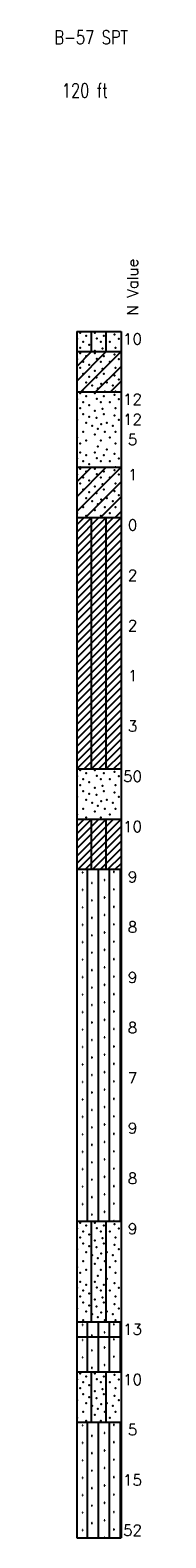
# Model space of a CAD drawing. Extents: x -973 to -50, y -112 to 38.
# Tile 12 of 16: x -358 to -350, y -112 to 37. Entities that reach past the tile are written whole.
import ezdxf
from ezdxf.enums import TextEntityAlignment as Align

# ---------------------------------------------------------------- set-up
doc = ezdxf.new("R2010")
doc.units = 0
doc.header["$MEASUREMENT"] = 0
doc.linetypes.add('SOLID', pattern=[0])
doc.layers.get('0').update_dxf_attribs({"linetype": 'SOLID'})
doc.styles.add('ROMAND', font='romand', dxfattribs={"height": 1})
doc.styles.get("Standard").update_dxf_attribs({"font": 'romans.shx'})

msp = doc.modelspace()

# ---------------------------------------------------------------- linework, layer by layer
for p, q in [((-356.19, 7.5), (-356.19, -92.5)), ((-356.19, 7.5), (-351.78, 7.5)), ((-354.72, 5.5), (-354.72, 7.5)), ((-353.25, 5.5), (-353.25, 7.5)), ((-351.78, 7.5), (-351.78, -92.5)), ((-356.19, 2.56), (-353.25, 5.5)), ((-356.19, 4.03), (-354.72, 5.5)), ((-356.19, 5.5), (-351.78, 5.5)), ((-355.78, 1.5), (-351.78, 5.5)), ((-354.31, 1.5), (-351.78, 4.03)), ((-356.19, 1.5), (-351.78, 1.5)), ((-352.84, 1.5), (-351.78, 2.56)), ((-356.19, -10.41), (-351.78, -6)), ((-356.19, -8.94), (-353.25, -6)), ((-356.19, -7.47), (-354.72, -6)), ((-356.19, -6), (-351.78, -6)), ((-355.31, -11), (-351.78, -7.47)), ((-353.84, -11), (-351.78, -8.94)), ((-352.37, -11), (-351.78, -10.41)), ((-356.19, -15.41), (-351.78, -11)), ((-356.19, -14.68), (-352.52, -11)), ((-356.19, -13.94), (-353.25, -11)), ((-356.19, -13.21), (-353.99, -11)), ((-356.19, -12.47), (-354.72, -11)), ((-356.19, -11.74), (-355.46, -11)), ((-356.19, -11), (-351.78, -11)), ((-356.19, -16.15), (-351.78, -11.74)), ((-354.72, -36), (-354.72, -11)), ((-353.25, -36), (-353.25, -11)), ((-356.19, -16.88), (-351.78, -12.47)), ((-356.19, -17.62), (-351.78, -13.21)), ((-356.19, -18.35), (-351.78, -13.94)), ((-356.19, -19.09), (-351.78, -14.68)), ((-356.19, -19.82), (-351.78, -15.41)), ((-356.19, -20.56), (-351.78, -16.15)), ((-356.19, -21.29), (-351.78, -16.88)), ((-356.19, -22.03), (-351.78, -17.62)), ((-356.19, -22.76), (-351.78, -18.35)), ((-356.19, -23.5), (-351.78, -19.09)), ((-356.19, -24.24), (-351.78, -19.82)), ((-356.19, -24.97), (-351.78, -20.56)), ((-356.19, -25.71), (-351.78, -21.29)), ((-356.19, -26.44), (-351.78, -22.03)), ((-356.19, -27.18), (-351.78, -22.76)), ((-356.19, -27.91), (-351.78, -23.5)), ((-356.19, -28.65), (-351.78, -24.24)), ((-356.19, -29.38), (-351.78, -24.97)), ((-356.19, -30.12), (-351.78, -25.71)), ((-356.19, -30.85), (-351.78, -26.44)), ((-356.19, -31.59), (-351.78, -27.18)), ((-356.19, -32.32), (-351.78, -27.91)), ((-356.19, -33.06), (-351.78, -28.65)), ((-356.19, -33.79), (-351.78, -29.38)), ((-356.19, -34.53), (-351.78, -30.12)), ((-356.19, -35.26), (-351.78, -30.85)), ((-356.19, -36), (-351.78, -31.59)), ((-355.46, -36), (-351.78, -32.32)), ((-354.72, -36), (-351.78, -33.06)), ((-353.99, -36), (-351.78, -33.79)), ((-353.25, -36), (-351.78, -34.53)), ((-352.52, -36), (-351.78, -35.26)), ((-356.19, -36), (-351.78, -36)), ((-351.78, -36), (-351.78, -36)), ((-356.19, -45.41), (-351.78, -41)), ((-356.19, -44.68), (-352.52, -41)), ((-356.19, -43.94), (-353.25, -41)), ((-356.19, -43.21), (-353.99, -41)), ((-356.19, -42.47), (-354.72, -41)), ((-356.19, -41.74), (-355.46, -41)), ((-356.19, -41), (-351.78, -41)), ((-356.05, -46), (-351.78, -41.74)), ((-354.72, -46), (-354.72, -41)), ((-353.25, -46), (-353.25, -41)), ((-355.31, -46), (-351.78, -42.47)), ((-354.58, -46), (-351.78, -43.21)), ((-353.84, -46), (-351.78, -43.94)), ((-353.11, -46), (-351.78, -44.68)), ((-356.19, -46), (-351.78, -46)), ((-355.62, -46.29), (-355.63, -46.31)), ((-355.63, -46.31), (-355.62, -46.34)), ((-355.59, -46.29), (-355.62, -46.29)), ((-355.62, -46.34), (-355.59, -46.34)), ((-355.57, -46.31), (-355.59, -46.29)), ((-355.59, -46.34), (-355.57, -46.31)), ((-355.11, -81), (-355.11, -46)), ((-354.02, -81), (-354.02, -46)), ((-352.94, -81), (-352.94, -46)), ((-352.5, -46.23), (-352.52, -46.25)), ((-352.52, -46.25), (-352.5, -46.28)), ((-352.47, -46.23), (-352.5, -46.23)), ((-352.5, -46.28), (-352.47, -46.28)), ((-352.46, -46.25), (-352.47, -46.23)), ((-352.47, -46.28), (-352.46, -46.25)), ((-352.37, -46), (-351.78, -45.41)), ((-351.85, -81), (-351.85, -46)), ((-354.69, -47.33), (-354.71, -47.35)), ((-354.71, -47.35), (-354.69, -47.38)), ((-354.66, -47.33), (-354.69, -47.33)), ((-354.69, -47.38), (-354.66, -47.38)), ((-354.65, -47.35), (-354.66, -47.33)), ((-354.66, -47.38), (-354.65, -47.35)), ((-353.43, -47.04), (-353.45, -47.07)), ((-353.45, -47.07), (-353.43, -47.09)), ((-353.41, -47.04), (-353.43, -47.04)), ((-353.43, -47.09), (-353.41, -47.09)), ((-353.39, -47.07), (-353.41, -47.04)), ((-353.41, -47.09), (-353.39, -47.07)), ((-352.5, -47.96), (-352.52, -47.99)), ((-352.52, -47.99), (-352.5, -48.01)), ((-352.47, -47.96), (-352.5, -47.96)), ((-352.46, -47.99), (-352.47, -47.96)), ((-352.47, -48.01), (-352.46, -47.99)), ((-355.62, -48.02), (-355.63, -48.05)), ((-355.63, -48.05), (-355.62, -48.07)), ((-355.59, -48.02), (-355.62, -48.02)), ((-355.62, -48.07), (-355.59, -48.07)), ((-355.57, -48.05), (-355.59, -48.02)), ((-355.59, -48.07), (-355.57, -48.05)), ((-354.69, -49.06), (-354.71, -49.09)), ((-354.71, -49.09), (-354.69, -49.11)), ((-354.66, -49.06), (-354.69, -49.06)), ((-354.69, -49.11), (-354.66, -49.11)), ((-354.65, -49.09), (-354.66, -49.06)), ((-354.66, -49.11), (-354.65, -49.09)), ((-353.43, -48.78), (-353.45, -48.81)), ((-353.45, -48.81), (-353.43, -48.83)), ((-353.41, -48.78), (-353.43, -48.78)), ((-353.43, -48.83), (-353.41, -48.83)), ((-353.39, -48.81), (-353.41, -48.78)), ((-353.41, -48.83), (-353.39, -48.81)), ((-352.5, -48.01), (-352.47, -48.01)), ((-355.62, -49.76), (-355.63, -49.78)), ((-355.63, -49.78), (-355.62, -49.81)), ((-355.59, -49.76), (-355.62, -49.76)), ((-355.62, -49.81), (-355.59, -49.81)), ((-355.57, -49.78), (-355.59, -49.76)), ((-355.59, -49.81), (-355.57, -49.78)), ((-354.69, -50.8), (-354.71, -50.82)), ((-354.71, -50.82), (-354.69, -50.85)), ((-354.66, -50.8), (-354.69, -50.8)), ((-354.69, -50.85), (-354.66, -50.85)), ((-354.65, -50.82), (-354.66, -50.8)), ((-354.66, -50.85), (-354.65, -50.82)), ((-353.43, -50.52), (-353.45, -50.54)), ((-353.45, -50.54), (-353.43, -50.57)), ((-353.41, -50.52), (-353.43, -50.52)), ((-353.43, -50.57), (-353.41, -50.57)), ((-353.39, -50.54), (-353.41, -50.52)), ((-353.41, -50.57), (-353.39, -50.54)), ((-352.5, -49.7), (-352.52, -49.73)), ((-352.52, -49.73), (-352.5, -49.75)), ((-352.47, -49.7), (-352.5, -49.7)), ((-352.5, -49.75), (-352.47, -49.75)), ((-352.46, -49.73), (-352.47, -49.7)), ((-352.47, -49.75), (-352.46, -49.73)), ((-355.62, -51.5), (-355.63, -51.52)), ((-355.63, -51.52), (-355.62, -51.55)), ((-355.59, -51.5), (-355.62, -51.5)), ((-355.62, -51.55), (-355.59, -51.55)), ((-355.57, -51.52), (-355.59, -51.5)), ((-355.59, -51.55), (-355.57, -51.52)), ((-353.43, -52.25), (-353.45, -52.28)), ((-353.45, -52.28), (-353.43, -52.31)), ((-353.41, -52.25), (-353.43, -52.25)), ((-353.43, -52.31), (-353.41, -52.31)), ((-353.39, -52.28), (-353.41, -52.25)), ((-353.41, -52.31), (-353.39, -52.28)), ((-352.5, -51.44), (-352.52, -51.46)), ((-352.52, -51.46), (-352.5, -51.49)), ((-352.47, -51.44), (-352.5, -51.44)), ((-352.5, -51.49), (-352.47, -51.49)), ((-352.46, -51.46), (-352.47, -51.44)), ((-352.47, -51.49), (-352.46, -51.46)), ((-355.62, -53.23), (-355.63, -53.26)), ((-355.63, -53.26), (-355.62, -53.28)), ((-355.59, -53.23), (-355.62, -53.23)), ((-355.62, -53.28), (-355.59, -53.28)), ((-355.57, -53.26), (-355.59, -53.23)), ((-355.59, -53.28), (-355.57, -53.26)), ((-354.69, -52.54), (-354.71, -52.56)), ((-354.71, -52.56), (-354.69, -52.59)), ((-354.66, -52.54), (-354.69, -52.54)), ((-354.69, -52.59), (-354.66, -52.59)), ((-354.65, -52.56), (-354.66, -52.54)), ((-354.66, -52.59), (-354.65, -52.56)), ((-352.5, -53.18), (-352.52, -53.2)), ((-352.52, -53.2), (-352.5, -53.23)), ((-352.47, -53.18), (-352.5, -53.18)), ((-352.5, -53.23), (-352.47, -53.23)), ((-352.46, -53.2), (-352.47, -53.18)), ((-352.47, -53.23), (-352.46, -53.2)), ((-355.62, -54.97), (-355.63, -54.99)), ((-355.63, -54.99), (-355.62, -55.02)), ((-355.59, -54.97), (-355.62, -54.97)), ((-355.62, -55.02), (-355.59, -55.02)), ((-355.57, -54.99), (-355.59, -54.97)), ((-355.59, -55.02), (-355.57, -54.99)), ((-354.69, -54.27), (-354.71, -54.3)), ((-354.71, -54.3), (-354.69, -54.32)), ((-354.66, -54.27), (-354.69, -54.27)), ((-354.69, -54.32), (-354.66, -54.32)), ((-354.65, -54.3), (-354.66, -54.27)), ((-354.66, -54.32), (-354.65, -54.3)), ((-353.43, -53.99), (-353.45, -54.02)), ((-353.45, -54.02), (-353.43, -54.04)), ((-353.41, -53.99), (-353.43, -53.99)), ((-353.43, -54.04), (-353.41, -54.04)), ((-353.39, -54.02), (-353.41, -53.99)), ((-353.41, -54.04), (-353.39, -54.02)), ((-352.5, -54.91), (-352.52, -54.94)), ((-352.52, -54.94), (-352.5, -54.96)), ((-352.47, -54.91), (-352.5, -54.91)), ((-352.5, -54.96), (-352.47, -54.96)), ((-352.46, -54.94), (-352.47, -54.91)), ((-352.47, -54.96), (-352.46, -54.94)), ((-355.62, -56.71), (-355.63, -56.73)), ((-355.63, -56.73), (-355.62, -56.76)), ((-355.59, -56.71), (-355.62, -56.71)), ((-355.62, -56.76), (-355.59, -56.76)), ((-355.57, -56.73), (-355.59, -56.71)), ((-355.59, -56.76), (-355.57, -56.73)), ((-354.69, -56.01), (-354.71, -56.03)), ((-354.71, -56.03), (-354.69, -56.06)), ((-354.66, -56.01), (-354.69, -56.01)), ((-354.69, -56.06), (-354.66, -56.06)), ((-354.65, -56.03), (-354.66, -56.01)), ((-354.66, -56.06), (-354.65, -56.03)), ((-353.43, -55.73), (-353.45, -55.75)), ((-353.45, -55.75), (-353.43, -55.78)), ((-353.41, -55.73), (-353.43, -55.73)), ((-353.43, -55.78), (-353.41, -55.78)), ((-353.39, -55.75), (-353.41, -55.73)), ((-353.41, -55.78), (-353.39, -55.75)), ((-352.5, -56.65), (-352.52, -56.67)), ((-352.52, -56.67), (-352.5, -56.7)), ((-352.47, -56.65), (-352.5, -56.65)), ((-352.5, -56.7), (-352.47, -56.7)), ((-352.46, -56.67), (-352.47, -56.65)), ((-352.47, -56.7), (-352.46, -56.67)), ((-355.62, -58.44), (-355.63, -58.47)), ((-355.63, -58.47), (-355.62, -58.49)), ((-355.59, -58.44), (-355.62, -58.44)), ((-355.57, -58.47), (-355.59, -58.44)), ((-355.59, -58.49), (-355.57, -58.47)), ((-354.69, -57.75), (-354.71, -57.77)), ((-354.71, -57.77), (-354.69, -57.8)), ((-354.66, -57.75), (-354.69, -57.75)), ((-354.69, -57.8), (-354.66, -57.8)), ((-354.65, -57.77), (-354.66, -57.75)), ((-354.66, -57.8), (-354.65, -57.77)), ((-353.43, -57.47), (-353.45, -57.49)), ((-353.45, -57.49), (-353.43, -57.52)), ((-353.41, -57.47), (-353.43, -57.47)), ((-353.43, -57.52), (-353.41, -57.52)), ((-353.39, -57.49), (-353.41, -57.47)), ((-353.41, -57.52), (-353.39, -57.49)), ((-352.5, -58.39), (-352.52, -58.41)), ((-352.52, -58.41), (-352.5, -58.44)), ((-352.47, -58.39), (-352.5, -58.39)), ((-352.5, -58.44), (-352.47, -58.44)), ((-352.46, -58.41), (-352.47, -58.39)), ((-352.47, -58.44), (-352.46, -58.41)), ((-355.62, -58.49), (-355.59, -58.49)), ((-354.69, -59.48), (-354.71, -59.51)), ((-354.71, -59.51), (-354.69, -59.53)), ((-354.66, -59.48), (-354.69, -59.48)), ((-354.69, -59.53), (-354.66, -59.53)), ((-354.65, -59.51), (-354.66, -59.48)), ((-354.66, -59.53), (-354.65, -59.51)), ((-353.43, -59.2), (-353.45, -59.23)), ((-353.45, -59.23), (-353.43, -59.25)), ((-353.41, -59.2), (-353.43, -59.2)), ((-353.43, -59.25), (-353.41, -59.25)), ((-353.39, -59.23), (-353.41, -59.2)), ((-353.41, -59.25), (-353.39, -59.23)), ((-355.62, -60.18), (-355.63, -60.21)), ((-355.63, -60.21), (-355.62, -60.23)), ((-355.59, -60.18), (-355.62, -60.18)), ((-355.62, -60.23), (-355.59, -60.23)), ((-355.57, -60.21), (-355.59, -60.18)), ((-355.59, -60.23), (-355.57, -60.21)), ((-354.69, -61.22), (-354.71, -61.25)), ((-354.71, -61.25), (-354.69, -61.27)), ((-354.66, -61.22), (-354.69, -61.22)), ((-354.69, -61.27), (-354.66, -61.27)), ((-354.65, -61.25), (-354.66, -61.22)), ((-354.66, -61.27), (-354.65, -61.25)), ((-353.43, -60.94), (-353.45, -60.96)), ((-353.45, -60.96), (-353.43, -60.99)), ((-353.41, -60.94), (-353.43, -60.94)), ((-353.43, -60.99), (-353.41, -60.99)), ((-353.39, -60.96), (-353.41, -60.94)), ((-353.41, -60.99), (-353.39, -60.96)), ((-352.5, -60.12), (-352.52, -60.15)), ((-352.52, -60.15), (-352.5, -60.17)), ((-352.47, -60.12), (-352.5, -60.12)), ((-352.5, -60.17), (-352.47, -60.17)), ((-352.46, -60.15), (-352.47, -60.12)), ((-352.47, -60.17), (-352.46, -60.15)), ((-355.62, -61.92), (-355.63, -61.94)), ((-355.63, -61.94), (-355.62, -61.97)), ((-355.59, -61.92), (-355.62, -61.92)), ((-355.62, -61.97), (-355.59, -61.97)), ((-355.57, -61.94), (-355.59, -61.92)), ((-355.59, -61.97), (-355.57, -61.94)), ((-354.69, -62.96), (-354.71, -62.98)), ((-354.71, -62.98), (-354.69, -63.01)), ((-354.66, -62.96), (-354.69, -62.96)), ((-354.65, -62.98), (-354.66, -62.96)), ((-354.66, -63.01), (-354.65, -62.98)), ((-353.43, -62.68), (-353.45, -62.7)), ((-353.45, -62.7), (-353.43, -62.73)), ((-353.41, -62.68), (-353.43, -62.68)), ((-353.43, -62.73), (-353.41, -62.73)), ((-353.39, -62.7), (-353.41, -62.68)), ((-353.41, -62.73), (-353.39, -62.7)), ((-352.5, -61.86), (-352.52, -61.88)), ((-352.52, -61.88), (-352.5, -61.91)), ((-352.47, -61.86), (-352.5, -61.86)), ((-352.5, -61.91), (-352.47, -61.91)), ((-352.46, -61.88), (-352.47, -61.86)), ((-352.47, -61.91), (-352.46, -61.88)), ((-355.62, -63.65), (-355.63, -63.68)), ((-355.63, -63.68), (-355.62, -63.7)), ((-355.59, -63.65), (-355.62, -63.65)), ((-355.62, -63.7), (-355.59, -63.7)), ((-355.57, -63.68), (-355.59, -63.65)), ((-355.59, -63.7), (-355.57, -63.68)), ((-354.69, -63.01), (-354.66, -63.01)), ((-353.43, -64.41), (-353.45, -64.44)), ((-353.45, -64.44), (-353.43, -64.46)), ((-353.41, -64.41), (-353.43, -64.41)), ((-353.43, -64.46), (-353.41, -64.46)), ((-353.39, -64.44), (-353.41, -64.41)), ((-353.41, -64.46), (-353.39, -64.44)), ((-352.5, -63.6), (-352.52, -63.62)), ((-352.52, -63.62), (-352.5, -63.65)), ((-352.47, -63.6), (-352.5, -63.6)), ((-352.5, -63.65), (-352.47, -63.65)), ((-352.46, -63.62), (-352.47, -63.6)), ((-352.47, -63.65), (-352.46, -63.62)), ((-355.62, -65.39), (-355.63, -65.42)), ((-355.63, -65.42), (-355.62, -65.44)), ((-355.59, -65.39), (-355.62, -65.39)), ((-355.62, -65.44), (-355.59, -65.44)), ((-355.57, -65.42), (-355.59, -65.39)), ((-355.59, -65.44), (-355.57, -65.42)), ((-354.69, -64.69), (-354.71, -64.72)), ((-354.71, -64.72), (-354.69, -64.74)), ((-354.66, -64.69), (-354.69, -64.69)), ((-354.69, -64.74), (-354.66, -64.74)), ((-354.65, -64.72), (-354.66, -64.69)), ((-354.66, -64.74), (-354.65, -64.72)), ((-352.5, -65.33), (-352.52, -65.36)), ((-352.52, -65.36), (-352.5, -65.38)), ((-352.47, -65.33), (-352.5, -65.33)), ((-352.5, -65.38), (-352.47, -65.38)), ((-352.46, -65.36), (-352.47, -65.33)), ((-352.47, -65.38), (-352.46, -65.36)), ((-355.62, -67.13), (-355.63, -67.15)), ((-355.63, -67.15), (-355.62, -67.18)), ((-355.59, -67.13), (-355.62, -67.13)), ((-355.62, -67.18), (-355.59, -67.18)), ((-355.57, -67.15), (-355.59, -67.13)), ((-355.59, -67.18), (-355.57, -67.15)), ((-354.69, -66.43), (-354.71, -66.46)), ((-354.71, -66.46), (-354.69, -66.48)), ((-354.66, -66.43), (-354.69, -66.43)), ((-354.69, -66.48), (-354.66, -66.48)), ((-354.65, -66.46), (-354.66, -66.43)), ((-354.66, -66.48), (-354.65, -66.46)), ((-353.43, -66.15), (-353.45, -66.18)), ((-353.45, -66.18), (-353.43, -66.2)), ((-353.41, -66.15), (-353.43, -66.15)), ((-353.43, -66.2), (-353.41, -66.2)), ((-353.39, -66.18), (-353.41, -66.15)), ((-353.41, -66.2), (-353.39, -66.18)), ((-352.5, -67.07), (-352.52, -67.1)), ((-352.52, -67.1), (-352.5, -67.12)), ((-352.47, -67.07), (-352.5, -67.07)), ((-352.5, -67.12), (-352.47, -67.12)), ((-352.46, -67.1), (-352.47, -67.07)), ((-352.47, -67.12), (-352.46, -67.1)), ((-355.62, -68.87), (-355.63, -68.89)), ((-355.63, -68.89), (-355.62, -68.92)), ((-355.59, -68.87), (-355.62, -68.87)), ((-355.62, -68.92), (-355.59, -68.92)), ((-355.57, -68.89), (-355.59, -68.87)), ((-355.59, -68.92), (-355.57, -68.89)), ((-354.69, -68.17), (-354.71, -68.19)), ((-354.71, -68.19), (-354.69, -68.22)), ((-354.66, -68.17), (-354.69, -68.17)), ((-354.69, -68.22), (-354.66, -68.22)), ((-354.65, -68.19), (-354.66, -68.17)), ((-354.66, -68.22), (-354.65, -68.19)), ((-353.43, -67.89), (-353.45, -67.91)), ((-353.45, -67.91), (-353.43, -67.94)), ((-353.41, -67.89), (-353.43, -67.89)), ((-353.43, -67.94), (-353.41, -67.94)), ((-353.39, -67.91), (-353.41, -67.89)), ((-353.41, -67.94), (-353.39, -67.91)), ((-352.5, -68.81), (-352.52, -68.83)), ((-352.52, -68.83), (-352.5, -68.86)), ((-352.47, -68.81), (-352.5, -68.81)), ((-352.5, -68.86), (-352.47, -68.86)), ((-352.46, -68.83), (-352.47, -68.81)), ((-352.47, -68.86), (-352.46, -68.83)), ((-354.69, -69.91), (-354.71, -69.93)), ((-354.71, -69.93), (-354.69, -69.95)), ((-354.66, -69.91), (-354.69, -69.91)), ((-354.69, -69.95), (-354.66, -69.95)), ((-354.65, -69.93), (-354.66, -69.91)), ((-354.66, -69.95), (-354.65, -69.93)), ((-353.43, -69.62), (-353.45, -69.65)), ((-353.45, -69.65), (-353.43, -69.67)), ((-353.41, -69.62), (-353.43, -69.62)), ((-353.43, -69.67), (-353.41, -69.67)), ((-353.39, -69.65), (-353.41, -69.62)), ((-353.41, -69.67), (-353.39, -69.65)), ((-355.62, -70.6), (-355.63, -70.63)), ((-355.63, -70.63), (-355.62, -70.65)), ((-355.59, -70.6), (-355.62, -70.6)), ((-355.62, -70.65), (-355.59, -70.65)), ((-355.57, -70.63), (-355.59, -70.6)), ((-355.59, -70.65), (-355.57, -70.63)), ((-354.69, -71.64), (-354.71, -71.67)), ((-354.71, -71.67), (-354.69, -71.69)), ((-354.66, -71.64), (-354.69, -71.64)), ((-354.69, -71.69), (-354.66, -71.69)), ((-354.65, -71.67), (-354.66, -71.64)), ((-354.66, -71.69), (-354.65, -71.67)), ((-353.43, -71.36), (-353.45, -71.39)), ((-353.45, -71.39), (-353.43, -71.41)), ((-353.41, -71.36), (-353.43, -71.36)), ((-353.43, -71.41), (-353.41, -71.41)), ((-353.39, -71.39), (-353.41, -71.36)), ((-353.41, -71.41), (-353.39, -71.39)), ((-352.5, -70.54), (-352.52, -70.57)), ((-352.52, -70.57), (-352.5, -70.59)), ((-352.47, -70.54), (-352.5, -70.54)), ((-352.5, -70.59), (-352.47, -70.59)), ((-352.46, -70.57), (-352.47, -70.54)), ((-352.47, -70.59), (-352.46, -70.57)), ((-355.62, -72.34), (-355.63, -72.36)), ((-355.63, -72.36), (-355.62, -72.39)), ((-355.59, -72.34), (-355.62, -72.34)), ((-355.62, -72.39), (-355.59, -72.39)), ((-355.57, -72.36), (-355.59, -72.34)), ((-355.59, -72.39), (-355.57, -72.36)), ((-354.69, -73.38), (-354.71, -73.4)), ((-354.71, -73.4), (-354.69, -73.43)), ((-354.66, -73.38), (-354.69, -73.38)), ((-354.69, -73.43), (-354.66, -73.43)), ((-354.65, -73.4), (-354.66, -73.38)), ((-354.66, -73.43), (-354.65, -73.4)), ((-353.43, -73.1), (-353.45, -73.12)), ((-353.45, -73.12), (-353.43, -73.15)), ((-353.41, -73.1), (-353.43, -73.1)), ((-353.43, -73.15), (-353.41, -73.15)), ((-353.39, -73.12), (-353.41, -73.1)), ((-353.41, -73.15), (-353.39, -73.12)), ((-352.5, -72.28), (-352.52, -72.31)), ((-352.52, -72.31), (-352.5, -72.33)), ((-352.47, -72.28), (-352.5, -72.28)), ((-352.5, -72.33), (-352.47, -72.33)), ((-352.46, -72.31), (-352.47, -72.28)), ((-352.47, -72.33), (-352.46, -72.31)), ((-355.62, -74.08), (-355.63, -74.1)), ((-355.63, -74.1), (-355.62, -74.13)), ((-355.59, -74.08), (-355.62, -74.08)), ((-355.62, -74.13), (-355.59, -74.13)), ((-355.57, -74.1), (-355.59, -74.08)), ((-355.59, -74.13), (-355.57, -74.1)), ((-353.43, -74.83), (-353.45, -74.86)), ((-353.45, -74.86), (-353.43, -74.88)), ((-353.41, -74.83), (-353.43, -74.83)), ((-353.43, -74.88), (-353.41, -74.88)), ((-353.39, -74.86), (-353.41, -74.83)), ((-353.41, -74.88), (-353.39, -74.86)), ((-352.5, -74.02), (-352.52, -74.04)), ((-352.52, -74.04), (-352.5, -74.07)), ((-352.47, -74.02), (-352.5, -74.02)), ((-352.5, -74.07), (-352.47, -74.07)), ((-352.46, -74.04), (-352.47, -74.02)), ((-352.47, -74.07), (-352.46, -74.04)), ((-355.62, -75.81), (-355.63, -75.84)), ((-355.63, -75.84), (-355.62, -75.86)), ((-355.59, -75.81), (-355.62, -75.81)), ((-355.62, -75.86), (-355.59, -75.86)), ((-355.57, -75.84), (-355.59, -75.81)), ((-355.59, -75.86), (-355.57, -75.84)), ((-354.69, -75.12), (-354.71, -75.14)), ((-354.71, -75.14), (-354.69, -75.17)), ((-354.66, -75.12), (-354.69, -75.12)), ((-354.69, -75.17), (-354.66, -75.17)), ((-354.65, -75.14), (-354.66, -75.12)), ((-354.66, -75.17), (-354.65, -75.14)), ((-352.5, -75.76), (-352.52, -75.78)), ((-352.52, -75.78), (-352.5, -75.81)), ((-352.47, -75.76), (-352.5, -75.76)), ((-352.5, -75.81), (-352.47, -75.81)), ((-352.46, -75.78), (-352.47, -75.76)), ((-352.47, -75.81), (-352.46, -75.78)), ((-355.62, -77.55), (-355.63, -77.57)), ((-355.63, -77.57), (-355.62, -77.6)), ((-355.59, -77.55), (-355.62, -77.55)), ((-355.62, -77.6), (-355.59, -77.6)), ((-355.57, -77.57), (-355.59, -77.55)), ((-355.59, -77.6), (-355.57, -77.57)), ((-354.69, -76.85), (-354.71, -76.88)), ((-354.71, -76.88), (-354.69, -76.9)), ((-354.66, -76.85), (-354.69, -76.85)), ((-354.69, -76.9), (-354.66, -76.9)), ((-354.65, -76.88), (-354.66, -76.85)), ((-354.66, -76.9), (-354.65, -76.88)), ((-353.43, -76.57), (-353.45, -76.6)), ((-353.45, -76.6), (-353.43, -76.62)), ((-353.41, -76.57), (-353.43, -76.57)), ((-353.43, -76.62), (-353.41, -76.62)), ((-353.39, -76.6), (-353.41, -76.57)), ((-353.41, -76.62), (-353.39, -76.6)), ((-352.5, -77.49), (-352.52, -77.52)), ((-352.52, -77.52), (-352.5, -77.54)), ((-352.47, -77.49), (-352.5, -77.49)), ((-352.5, -77.54), (-352.47, -77.54)), ((-352.46, -77.52), (-352.47, -77.49)), ((-352.47, -77.54), (-352.46, -77.52)), ((-355.62, -79.29), (-355.63, -79.31)), ((-355.63, -79.31), (-355.62, -79.34)), ((-355.59, -79.29), (-355.62, -79.29)), ((-355.62, -79.34), (-355.59, -79.34)), ((-355.57, -79.31), (-355.59, -79.29)), ((-355.59, -79.34), (-355.57, -79.31)), ((-354.69, -78.59), (-354.71, -78.61)), ((-354.71, -78.61), (-354.69, -78.64)), ((-354.66, -78.59), (-354.69, -78.59)), ((-354.69, -78.64), (-354.66, -78.64)), ((-354.65, -78.61), (-354.66, -78.59)), ((-354.66, -78.64), (-354.65, -78.61)), ((-353.43, -78.31), (-353.45, -78.33)), ((-353.45, -78.33), (-353.43, -78.36)), ((-353.41, -78.31), (-353.43, -78.31)), ((-353.43, -78.36), (-353.41, -78.36)), ((-353.39, -78.33), (-353.41, -78.31)), ((-353.41, -78.36), (-353.39, -78.33)), ((-352.5, -79.23), (-352.52, -79.25)), ((-352.52, -79.25), (-352.5, -79.28)), ((-352.47, -79.23), (-352.5, -79.23)), ((-352.5, -79.28), (-352.47, -79.28)), ((-352.46, -79.25), (-352.47, -79.23)), ((-352.47, -79.28), (-352.46, -79.25)), ((-354.69, -80.33), (-354.71, -80.35)), ((-354.71, -80.35), (-354.69, -80.38)), ((-354.66, -80.33), (-354.69, -80.33)), ((-354.69, -80.38), (-354.66, -80.38)), ((-354.65, -80.35), (-354.66, -80.33)), ((-354.66, -80.38), (-354.65, -80.35)), ((-353.43, -80.05), (-353.45, -80.07)), ((-353.45, -80.07), (-353.43, -80.1)), ((-353.41, -80.05), (-353.43, -80.05)), ((-353.43, -80.1), (-353.41, -80.1)), ((-353.39, -80.07), (-353.41, -80.05)), ((-353.41, -80.1), (-353.39, -80.07)), ((-352.5, -80.97), (-352.52, -80.99)), ((-352.47, -80.97), (-352.5, -80.97)), ((-352.46, -80.99), (-352.47, -80.97)), ((-356.19, -81), (-351.78, -81)), ((-354.72, -91), (-354.72, -81)), ((-353.25, -91), (-353.25, -81)), ((-352.52, -80.99), (-352.51, -81)), ((-352.51, -81), (-352.47, -81)), ((-352.47, -81), (-352.46, -80.99)), ((-356.19, -91), (-351.78, -91)), ((-355.62, -91.29), (-355.63, -91.31)), ((-355.63, -91.31), (-355.62, -91.34)), ((-355.59, -91.29), (-355.62, -91.29)), ((-355.62, -91.34), (-355.59, -91.34)), ((-355.57, -91.31), (-355.59, -91.29)), ((-355.59, -91.34), (-355.57, -91.31)), ((-355.11, -92.5), (-355.11, -91)), ((-354.02, -92.5), (-354.02, -91)), ((-352.94, -92.5), (-352.94, -91)), ((-352.5, -91.23), (-352.52, -91.25)), ((-352.52, -91.25), (-352.5, -91.28)), ((-352.47, -91.23), (-352.5, -91.23)), ((-352.5, -91.28), (-352.47, -91.28)), ((-352.46, -91.25), (-352.47, -91.23)), ((-352.47, -91.28), (-352.46, -91.25)), ((-351.85, -92.5), (-351.85, -91)), ((-356.19, -92.5), (-356.19, -112.5)), ((-356.19, -92.5), (-351.78, -92.5)), ((-356.19, -92.5), (-351.78, -92.5)), ((-355.62, -92.79), (-355.63, -92.81)), ((-355.63, -92.81), (-355.62, -92.84)), ((-355.59, -92.79), (-355.62, -92.79)), ((-355.62, -92.84), (-355.59, -92.84)), ((-355.57, -92.81), (-355.59, -92.79)), ((-355.59, -92.84), (-355.57, -92.81)), ((-355.11, -96), (-355.11, -92.5)), ((-354.69, -92.33), (-354.71, -92.35)), ((-354.71, -92.35), (-354.69, -92.38)), ((-354.66, -92.33), (-354.69, -92.33)), ((-354.69, -92.38), (-354.66, -92.38)), ((-354.65, -92.35), (-354.66, -92.33)), ((-354.66, -92.38), (-354.65, -92.35)), ((-354.02, -96), (-354.02, -92.5)), ((-353.43, -92.04), (-353.45, -92.07)), ((-353.45, -92.07), (-353.43, -92.09)), ((-353.41, -92.04), (-353.43, -92.04)), ((-353.43, -92.09), (-353.41, -92.09)), ((-353.39, -92.07), (-353.41, -92.04)), ((-353.41, -92.09), (-353.39, -92.07)), ((-352.94, -96), (-352.94, -92.5)), ((-352.5, -92.73), (-352.52, -92.75)), ((-352.52, -92.75), (-352.5, -92.78)), ((-352.47, -92.73), (-352.5, -92.73)), ((-352.5, -92.78), (-352.47, -92.78)), ((-352.46, -92.75), (-352.47, -92.73)), ((-352.47, -92.78), (-352.46, -92.75)), ((-351.85, -96), (-351.85, -92.5)), ((-351.78, -92.5), (-351.78, -112.5)), ((-354.69, -93.83), (-354.71, -93.85)), ((-354.71, -93.85), (-354.69, -93.88)), ((-354.66, -93.83), (-354.69, -93.83)), ((-354.69, -93.88), (-354.66, -93.88)), ((-354.65, -93.85), (-354.66, -93.83)), ((-354.66, -93.88), (-354.65, -93.85)), ((-353.43, -93.54), (-353.45, -93.57)), ((-353.45, -93.57), (-353.43, -93.59)), ((-353.41, -93.54), (-353.43, -93.54)), ((-353.43, -93.59), (-353.41, -93.59)), ((-353.39, -93.57), (-353.41, -93.54)), ((-353.41, -93.59), (-353.39, -93.57)), ((-352.5, -94.46), (-352.52, -94.49)), ((-352.47, -94.46), (-352.5, -94.46)), ((-352.46, -94.49), (-352.47, -94.46)), ((-355.62, -94.52), (-355.63, -94.55)), ((-355.63, -94.55), (-355.62, -94.57)), ((-355.59, -94.52), (-355.62, -94.52)), ((-355.62, -94.57), (-355.59, -94.57)), ((-355.57, -94.55), (-355.59, -94.52)), ((-355.59, -94.57), (-355.57, -94.55)), ((-354.69, -95.56), (-354.71, -95.59)), ((-354.71, -95.59), (-354.69, -95.61)), ((-354.66, -95.56), (-354.69, -95.56)), ((-354.69, -95.61), (-354.66, -95.61)), ((-354.65, -95.59), (-354.66, -95.56)), ((-354.66, -95.61), (-354.65, -95.59)), ((-353.43, -95.28), (-353.45, -95.31)), ((-353.45, -95.31), (-353.43, -95.33)), ((-353.41, -95.28), (-353.43, -95.28)), ((-353.43, -95.33), (-353.41, -95.33)), ((-353.39, -95.31), (-353.41, -95.28)), ((-353.41, -95.33), (-353.39, -95.31)), ((-352.52, -94.49), (-352.5, -94.51)), ((-352.5, -94.51), (-352.47, -94.51)), ((-352.47, -94.51), (-352.46, -94.49)), ((-356.19, -96), (-351.78, -96)), ((-354.72, -101), (-354.72, -96)), ((-353.25, -101), (-353.25, -96)), ((-356.19, -101), (-351.78, -101)), ((-355.62, -101.29), (-355.63, -101.31)), ((-355.63, -101.31), (-355.62, -101.34)), ((-355.59, -101.29), (-355.62, -101.29)), ((-355.62, -101.34), (-355.59, -101.34)), ((-355.57, -101.31), (-355.59, -101.29)), ((-355.59, -101.34), (-355.57, -101.31)), ((-355.11, -112.5), (-355.11, -101)), ((-354.02, -112.5), (-354.02, -101)), ((-352.94, -112.5), (-352.94, -101)), ((-352.5, -101.23), (-352.52, -101.25)), ((-352.52, -101.25), (-352.5, -101.28)), ((-352.47, -101.23), (-352.5, -101.23)), ((-352.5, -101.28), (-352.47, -101.28)), ((-352.46, -101.25), (-352.47, -101.23)), ((-352.47, -101.28), (-352.46, -101.25)), ((-351.85, -112.5), (-351.85, -101)), ((-355.62, -103.02), (-355.63, -103.05)), ((-355.63, -103.05), (-355.62, -103.07)), ((-355.59, -103.02), (-355.62, -103.02)), ((-355.62, -103.07), (-355.59, -103.07)), ((-355.57, -103.05), (-355.59, -103.02)), ((-355.59, -103.07), (-355.57, -103.05)), ((-354.69, -102.33), (-354.71, -102.35)), ((-354.71, -102.35), (-354.69, -102.38)), ((-354.66, -102.33), (-354.69, -102.33)), ((-354.69, -102.38), (-354.66, -102.38)), ((-354.65, -102.35), (-354.66, -102.33)), ((-354.66, -102.38), (-354.65, -102.35)), ((-353.43, -102.04), (-353.45, -102.07)), ((-353.45, -102.07), (-353.43, -102.09)), ((-353.41, -102.04), (-353.43, -102.04)), ((-353.43, -102.09), (-353.41, -102.09)), ((-353.39, -102.07), (-353.41, -102.04)), ((-353.41, -102.09), (-353.39, -102.07)), ((-352.5, -102.96), (-352.52, -102.99)), ((-352.52, -102.99), (-352.5, -103.01)), ((-352.47, -102.96), (-352.5, -102.96)), ((-352.5, -103.01), (-352.47, -103.01)), ((-352.46, -102.99), (-352.47, -102.96)), ((-352.47, -103.01), (-352.46, -102.99)), ((-355.62, -104.76), (-355.63, -104.78)), ((-355.63, -104.78), (-355.62, -104.81)), ((-355.59, -104.76), (-355.62, -104.76)), ((-355.62, -104.81), (-355.59, -104.81)), ((-355.57, -104.78), (-355.59, -104.76)), ((-355.59, -104.81), (-355.57, -104.78)), ((-354.69, -104.06), (-354.71, -104.09)), ((-354.71, -104.09), (-354.69, -104.11)), ((-354.66, -104.06), (-354.69, -104.06)), ((-354.69, -104.11), (-354.66, -104.11)), ((-354.65, -104.09), (-354.66, -104.06)), ((-354.66, -104.11), (-354.65, -104.09)), ((-353.43, -103.78), (-353.45, -103.81)), ((-353.45, -103.81), (-353.43, -103.83)), ((-353.41, -103.78), (-353.43, -103.78)), ((-353.43, -103.83), (-353.41, -103.83)), ((-353.39, -103.81), (-353.41, -103.78)), ((-353.41, -103.83), (-353.39, -103.81)), ((-352.5, -104.7), (-352.52, -104.73)), ((-352.52, -104.73), (-352.5, -104.75)), ((-352.47, -104.7), (-352.5, -104.7)), ((-352.5, -104.75), (-352.47, -104.75)), ((-352.46, -104.73), (-352.47, -104.7)), ((-352.47, -104.75), (-352.46, -104.73)), ((-354.69, -105.8), (-354.71, -105.82)), ((-354.71, -105.82), (-354.69, -105.85)), ((-354.66, -105.8), (-354.69, -105.8)), ((-354.69, -105.85), (-354.66, -105.85)), ((-354.65, -105.82), (-354.66, -105.8)), ((-354.66, -105.85), (-354.65, -105.82)), ((-353.43, -105.52), (-353.45, -105.54)), ((-353.45, -105.54), (-353.43, -105.57)), ((-353.41, -105.52), (-353.43, -105.52)), ((-353.43, -105.57), (-353.41, -105.57)), ((-353.39, -105.54), (-353.41, -105.52)), ((-353.41, -105.57), (-353.39, -105.54)), ((-352.5, -106.44), (-352.52, -106.46)), ((-352.52, -106.46), (-352.5, -106.49)), ((-352.47, -106.44), (-352.5, -106.44)), ((-352.46, -106.46), (-352.47, -106.44)), ((-352.47, -106.49), (-352.46, -106.46)), ((-355.62, -106.5), (-355.63, -106.52)), ((-355.63, -106.52), (-355.62, -106.55)), ((-355.59, -106.5), (-355.62, -106.5)), ((-355.62, -106.55), (-355.59, -106.55)), ((-355.57, -106.52), (-355.59, -106.5)), ((-355.59, -106.55), (-355.57, -106.52)), ((-354.69, -107.54), (-354.71, -107.56)), ((-354.71, -107.56), (-354.69, -107.59)), ((-354.66, -107.54), (-354.69, -107.54)), ((-354.69, -107.59), (-354.66, -107.59)), ((-354.65, -107.56), (-354.66, -107.54)), ((-354.66, -107.59), (-354.65, -107.56)), ((-353.43, -107.25), (-353.45, -107.28)), ((-353.45, -107.28), (-353.43, -107.31)), ((-353.41, -107.25), (-353.43, -107.25)), ((-353.43, -107.31), (-353.41, -107.31)), ((-353.39, -107.28), (-353.41, -107.25)), ((-353.41, -107.31), (-353.39, -107.28)), ((-352.5, -106.49), (-352.47, -106.49)), ((-355.62, -108.23), (-355.63, -108.26)), ((-355.63, -108.26), (-355.62, -108.28)), ((-355.59, -108.23), (-355.62, -108.23)), ((-355.62, -108.28), (-355.59, -108.28)), ((-355.57, -108.26), (-355.59, -108.23)), ((-355.59, -108.28), (-355.57, -108.26)), ((-354.69, -109.27), (-354.71, -109.3)), ((-354.71, -109.3), (-354.69, -109.32)), ((-354.66, -109.27), (-354.69, -109.27)), ((-354.69, -109.32), (-354.66, -109.32)), ((-354.65, -109.3), (-354.66, -109.27)), ((-354.66, -109.32), (-354.65, -109.3)), ((-353.43, -108.99), (-353.45, -109.02)), ((-353.45, -109.02), (-353.43, -109.04)), ((-353.41, -108.99), (-353.43, -108.99)), ((-353.43, -109.04), (-353.41, -109.04)), ((-353.39, -109.02), (-353.41, -108.99)), ((-353.41, -109.04), (-353.39, -109.02)), ((-352.5, -108.18), (-352.52, -108.2)), ((-352.52, -108.2), (-352.5, -108.23)), ((-352.47, -108.18), (-352.5, -108.18)), ((-352.5, -108.23), (-352.47, -108.23)), ((-352.46, -108.2), (-352.47, -108.18)), ((-352.47, -108.23), (-352.46, -108.2)), ((-355.62, -109.97), (-355.63, -109.99)), ((-355.63, -109.99), (-355.62, -110.02)), ((-355.59, -109.97), (-355.62, -109.97)), ((-355.62, -110.02), (-355.59, -110.02)), ((-355.57, -109.99), (-355.59, -109.97)), ((-355.59, -110.02), (-355.57, -109.99)), ((-353.43, -110.73), (-353.45, -110.75)), ((-353.45, -110.75), (-353.43, -110.78)), ((-353.41, -110.73), (-353.43, -110.73)), ((-353.43, -110.78), (-353.41, -110.78)), ((-353.39, -110.75), (-353.41, -110.73)), ((-353.41, -110.78), (-353.39, -110.75)), ((-352.5, -109.91), (-352.52, -109.94)), ((-352.52, -109.94), (-352.5, -109.96)), ((-352.47, -109.91), (-352.5, -109.91)), ((-352.5, -109.96), (-352.47, -109.96)), ((-352.46, -109.94), (-352.47, -109.91)), ((-352.47, -109.96), (-352.46, -109.94)), ((-355.62, -111.71), (-355.63, -111.73)), ((-355.63, -111.73), (-355.62, -111.76)), ((-355.59, -111.71), (-355.62, -111.71)), ((-355.62, -111.76), (-355.59, -111.76)), ((-355.57, -111.73), (-355.59, -111.71)), ((-355.59, -111.76), (-355.57, -111.73)), ((-354.69, -111.01), (-354.71, -111.03)), ((-354.71, -111.03), (-354.69, -111.06)), ((-354.66, -111.01), (-354.69, -111.01)), ((-354.69, -111.06), (-354.66, -111.06)), ((-354.65, -111.03), (-354.66, -111.01)), ((-354.66, -111.06), (-354.65, -111.03)), ((-353.43, -112.47), (-353.45, -112.49)), ((-353.41, -112.47), (-353.43, -112.47)), ((-353.39, -112.49), (-353.41, -112.47)), ((-352.5, -111.65), (-352.52, -111.67)), ((-352.52, -111.67), (-352.5, -111.7)), ((-352.47, -111.65), (-352.5, -111.65)), ((-352.5, -111.7), (-352.47, -111.7)), ((-352.46, -111.67), (-352.47, -111.65)), ((-352.47, -111.7), (-352.46, -111.67)), ((-356.19, -112.5), (-351.78, -112.5)), ((-353.45, -112.49), (-353.44, -112.5)), ((-353.44, -112.5), (-353.4, -112.5)), ((-353.4, -112.5), (-353.39, -112.49))]:
    msp.add_line(p, q)
for p in [(-356.14, 6.76), (-355.85, 7.35), (-355.55, 6.47), (-355.26, 7.06), (-354.97, 6.18), (-354.38, 7.35), (-354.18, 6.79), (-353.79, 6.47), (-353.5, 7.06), (-352.91, 6.47), (-352.44, 7.21), (-352.02, 6.76), (-356.14, 4.76), (-355.85, 5.88), (-355.85, 5.35), (-355.26, 5.06), (-354.38, 5.59), (-354.38, 5.35), (-354.18, 4.79), (-353.64, 5.8), (-353.5, 5.06), (-352.44, 5.21), (-352.32, 5.88), (-352.02, 4.76), (-355.85, 3.88), (-355.55, 4.47), (-355.55, 3.29), (-354.97, 4.18), (-354.97, 3), (-354.38, 3.59), (-353.79, 4.47), (-353.64, 3.8), (-353.5, 3.29), (-352.91, 4.47), (-352.45, 3.13), (-352.32, 3.88), (-356.14, 2.71), (-355.55, 1.53), (-355.26, 2.41), (-354.67, 2.12), (-354.22, 2.91), (-354.08, 1.82), (-353.76, 2.29), (-353.39, 1.53), (-353.2, 2.41), (-352.61, 2.12), (-352.32, 1.53), (-352.02, 2.71), (-356.14, 0.76), (-355.85, 1.35), (-355.55, 0.47), (-355.26, 1.06), (-354.97, 0.18), (-354.38, 1.35), (-354.18, 0.79), (-353.79, 0.47), (-353.5, 1.06), (-352.91, 0.47), (-352.44, 1.21), (-352.02, 0.76), (-356.14, -1.29), (-355.85, -0.12), (-355.55, -0.71), (-354.97, -1), (-354.38, -0.41), (-354.22, -1.09), (-353.64, -0.2), (-353.5, -0.71), (-352.45, -0.87), (-352.32, -0.12), (-352.02, -1.29), (-355.55, -2.47), (-355.26, -1.59), (-354.67, -1.88), (-354.38, -2.76), (-354.08, -2.18), (-353.76, -1.71), (-353.39, -2.47), (-353.2, -1.59), (-352.61, -1.88), (-352.32, -2.47), (-356.14, -3.06), (-355.85, -3.65), (-355.26, -3.35), (-354.08, -3.94), (-353.79, -3.35), (-353.2, -4.24), (-352.91, -3.06), (-352.32, -3.65), (-356.14, -5.12), (-355.85, -4.53), (-355.55, -5.41), (-355.26, -4.82), (-354.97, -5.71), (-354.38, -4.53), (-354.18, -5.09), (-353.79, -5.41), (-353.5, -4.82), (-352.91, -5.41), (-352.44, -4.68), (-352.02, -5.12), (-356.14, -6.74), (-355.85, -6), (-355.85, -6.15), (-355.55, -7.03), (-355.26, -6.44), (-354.97, -7.32), (-354.38, -6.15), (-354.18, -6.71), (-353.79, -7.03), (-353.5, -6.44), (-352.91, -7.03), (-352.44, -6.29), (-352.32, -6), (-352.02, -6.74), (-356.14, -8.79), (-355.85, -7.62), (-355.55, -8.21), (-354.97, -8.5), (-354.38, -7.91), (-354.22, -8.59), (-353.64, -7.7), (-353.5, -8.21), (-352.45, -8.37), (-352.32, -7.62), (-352.02, -8.79), (-355.55, -9.97), (-355.26, -9.09), (-354.67, -9.38), (-354.38, -10.26), (-354.08, -9.68), (-353.76, -9.21), (-353.39, -9.97), (-353.2, -9.09), (-352.61, -9.38), (-352.32, -9.97), (-356.14, -10.56), (-355.26, -10.85), (-353.79, -10.85), (-352.91, -10.56), (-356.14, -36.74), (-355.85, -36.15), (-355.55, -37.03), (-355.26, -36.44), (-354.97, -37.32), (-354.38, -36.15), (-354.18, -36.71), (-353.79, -37.03), (-353.5, -36.44), (-352.91, -37.03), (-352.44, -36.29), (-352.02, -36.74), (-356.14, -38.79), (-355.85, -37.62), (-355.55, -38.21), (-354.97, -38.5), (-354.38, -37.91), (-354.22, -38.59), (-353.64, -37.7), (-353.5, -38.21), (-352.45, -38.37), (-352.32, -37.62), (-352.02, -38.79), (-355.55, -39.97), (-355.26, -39.09), (-354.67, -39.38), (-354.38, -40.26), (-354.08, -39.68), (-353.76, -39.21), (-353.39, -39.97), (-353.2, -39.09), (-352.61, -39.38), (-352.32, -39.97), (-356.14, -40.56), (-355.26, -40.85), (-353.79, -40.85), (-352.91, -40.56), (-356.14, -81.74), (-355.85, -81.15), (-355.55, -82.03), (-355.26, -81.44), (-354.97, -82.32), (-354.38, -81.15), (-354.18, -81.71), (-353.79, -82.03), (-353.5, -81.44), (-352.91, -82.03), (-352.44, -81.29), (-352.02, -81.74), (-356.14, -83.79), (-355.85, -82.62), (-355.55, -83.21), (-354.97, -83.5), (-354.38, -82.91), (-354.22, -83.59), (-353.64, -82.7), (-353.5, -83.21), (-352.45, -83.37), (-352.32, -82.62), (-352.02, -83.79), (-355.55, -84.97), (-355.26, -84.09), (-354.67, -84.38), (-354.38, -85.26), (-354.08, -84.68), (-353.76, -84.21), (-353.39, -84.97), (-353.2, -84.09), (-352.61, -84.38), (-352.32, -84.97), (-356.14, -85.56), (-355.85, -86.15), (-355.26, -85.85), (-354.08, -86.44), (-353.79, -85.85), (-353.2, -86.74), (-352.91, -85.56), (-352.32, -86.15), (-356.14, -87.62), (-355.85, -87.03), (-355.55, -87.91), (-355.26, -87.32), (-354.97, -88.21), (-354.38, -87.03), (-354.18, -87.59), (-353.79, -87.91), (-353.5, -87.32), (-352.91, -87.91), (-352.44, -87.18), (-352.02, -87.62), (-356.14, -89.68), (-355.85, -88.5), (-355.55, -89.09), (-355.26, -89.97), (-354.97, -89.38), (-354.38, -88.79), (-354.22, -89.48), (-353.64, -88.58), (-353.5, -89.09), (-353.2, -89.97), (-352.45, -89.25), (-352.32, -88.5), (-352.02, -89.68), (-355.55, -90.85), (-354.67, -90.26), (-354.08, -90.56), (-353.76, -90.09), (-353.39, -90.85), (-352.61, -90.26), (-352.32, -90.85), (-356.14, -96.74), (-355.85, -96.15), (-355.55, -97.03), (-355.26, -96.44), (-354.97, -97.32), (-354.38, -96.15), (-354.18, -96.71), (-353.79, -97.03), (-353.5, -96.44), (-352.91, -97.03), (-352.44, -96.29), (-352.02, -96.74), (-356.14, -98.79), (-355.85, -97.62), (-355.55, -98.21), (-354.97, -98.5), (-354.38, -97.91), (-354.22, -98.59), (-353.64, -97.7), (-353.5, -98.21), (-352.45, -98.37), (-352.32, -97.62), (-352.02, -98.79), (-355.55, -99.97), (-355.26, -99.09), (-354.67, -99.38), (-354.38, -100.26), (-354.08, -99.68), (-353.76, -99.21), (-353.39, -99.97), (-353.2, -99.09), (-352.61, -99.38), (-352.32, -99.97), (-356.14, -100.56), (-355.26, -100.85), (-353.79, -100.85), (-352.91, -100.56)]:
    msp.add_point(p)

# ---------------------------------------------------------------- texts
at = {"style": 'ROMAND', "width": 0.78}
for s, p in [('B-57 SPT', (-358.42, 36.76)), ('120 ft', (-357.68, 31.47))]:
    msp.add_text(s, height=1.368, dxfattribs=at).set_placement(p, align=Align.MIDDLE_LEFT)
msp.add_text('N Value', height=1.094, rotation=90).set_placement((-350.64, 11.91), align=Align.MIDDLE_CENTER)
for s, height, p in [('10', 1.094, (-350.64, 6.75)), ('12', 1.094, (-350.64, 0.75)), ('12', 1.094, (-350.64, -1.25)), ('5', 1.09, (-350.64, -3.25)), ('1', 1.09, (-350.64, -6.75)), ('0', 1.09, (-350.64, -11.75)), ('2', 1.09, (-350.64, -16.75)), ('2', 1.09, (-350.64, -21.75)), ('1', 1.09, (-350.64, -26.75)), ('3', 1.09, (-350.64, -31.75)), ('50', 1.094, (-350.64, -36.75)), ('10', 1.094, (-350.64, -41.75)), ('9', 1.09, (-350.64, -46.75)), ('8', 1.09, (-350.64, -51.75)), ('9', 1.09, (-350.64, -56.75)), ('8', 1.09, (-350.64, -61.75)), ('7', 1.09, (-350.64, -66.75)), ('9', 1.09, (-350.64, -71.75)), ('8', 1.09, (-350.64, -76.75)), ('9', 1.09, (-350.64, -81.75)), ('13', 1.094, (-350.64, -91.75)), ('10', 1.094, (-350.64, -96.75)), ('5', 1.09, (-350.64, -101.75)), ('15', 1.094, (-350.64, -106.75)), ('52', 1.094, (-350.64, -111.75))]:
    msp.add_text(s, height=height).set_placement(p, align=Align.MIDDLE_CENTER)

doc.saveas('drawing.dxf')
